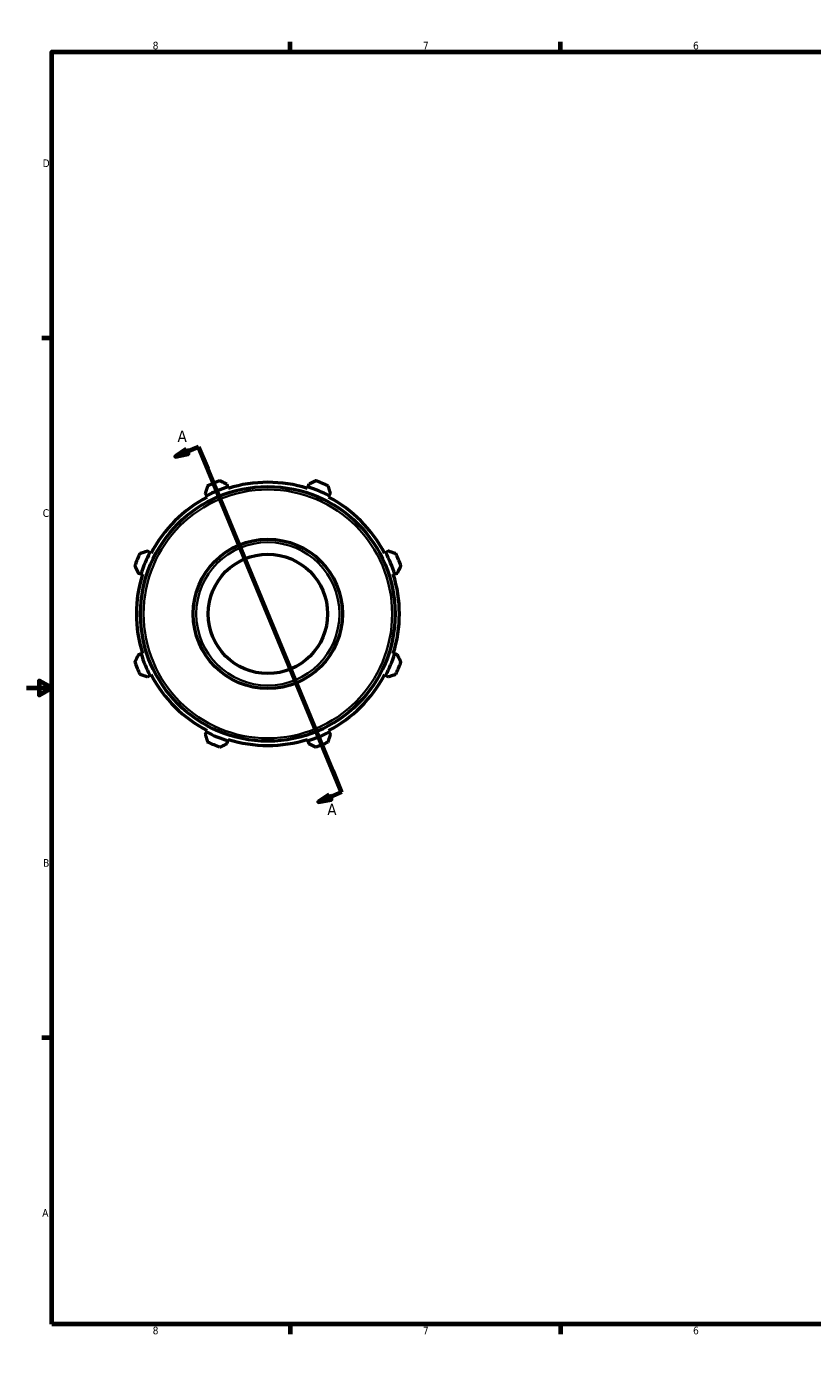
# Model space of a CAD drawing. Header units: inches. Extents: x 0.1 to 33.9, y 0.6 to 29.8.
# Tile 1 of 3: x 0.1 to 12.5, y 0.6 to 21.4. Entities that reach past the tile are written whole.
import ezdxf

# ---------------------------------------------------------------- set-up
doc = ezdxf.new("R2010")
doc.units = ezdxf.units.IN
doc.header["$MEASUREMENT"] = 0
for name, color, linetype, lineweight in [('Border (ANSI)', 7, 'Continuous', 70), ('Section Line (ANSI)', 7, 'Continuous', 70), ('Visible (ANSI)', 7, 'Continuous', 50), ('Visible Narrow (ANSI)', 7, 'Continuous', 35)]:
    doc.layers.add(name, color=color, linetype=linetype, lineweight=lineweight)
doc.styles.add('Label Text (ANSI)', font='tahoma.ttf')
doc.styles.add('Note Text (ANSI)', font='tahoma.ttf')

# ---------------------------------------------------------------- blocks, each defined once
blk = doc.blocks.new('Borders Default Border')
at = {"layer": 'Border (ANSI)'}
for p, q in [((4.25, 21), (4.25, 21.16)), ((8.5, 21), (8.5, 21.16)), ((12.75, 21), (12.75, 21.16)), ((21.25, 21), (21.25, 21.16)), ((25.5, 21), (25.5, 21.16)), ((29.75, 21), (29.75, 21.16)), ((0.5, 16.5), (0.34, 16.5)), ((33.5, 16.5), (33.66, 16.5)), ((0.5, 5.5), (0.34, 5.5)), ((33.5, 5.5), (33.66, 5.5)), ((4.25, 1), (4.25, 0.84)), ((8.5, 1), (8.5, 0.84)), ((12.75, 1), (12.75, 0.84)), ((21.25, 1), (21.25, 0.84)), ((25.5, 1), (25.5, 0.84)), ((29.75, 1), (29.75, 0.84))]:
    blk.add_line(p, q, dxfattribs=at)
at = {"layer": 'Border (ANSI)', "flags": 128}
for points in [[(17, 21.4), (17, 21), (16.885, 21.2), (17.115, 21.2), (17, 21)], [(0.5, 1), (0.5, 21), (33.5, 21), (33.5, 1), (0.5, 1)], [(0.1, 11), (0.5, 11), (0.3, 11.115), (0.3, 10.885), (0.5, 11)], [(33.9, 11), (33.5, 11), (33.7, 11.115), (33.7, 10.885), (33.5, 11)], [(17, 0.6), (17, 1), (16.885, 0.8), (17.115, 0.8), (17, 1)]]:
    blk.add_lwpolyline(points, dxfattribs=at)
at = {"layer": 'Border (ANSI)', "char_height": 0.12, "attachment_point": 7, "style": 'Note Text (ANSI)'}
for s, insert in [('8', (2.086, 21.037)), ('7', (6.338, 21.04)), ('6', (10.587, 21.037)), ('5', (14.84, 21.037)), ('4', (19.083, 21.04)), ('3', (23.338, 21.037)), ('2', (27.589, 21.04)), ('1', (31.848, 21.04)), ('D', (0.356, 19.19)), ('D', (33.556, 19.19)), ('C', (0.356, 13.688)), ('C', (33.556, 13.688)), ('B', (0.363, 8.19)), ('B', (33.563, 8.19)), ('A', (0.349, 2.69)), ('A', (33.549, 2.69)), ('8', (2.086, 0.837)), ('7', (6.338, 0.84)), ('6', (10.587, 0.837)), ('5', (14.84, 0.837)), ('4', (19.083, 0.84)), ('3', (23.338, 0.837)), ('2', (27.589, 0.84)), ('1', (31.848, 0.84))]:
    blk.add_mtext(s, dxfattribs=dict(at, insert=insert))
blk = doc.blocks.new('2dTransSection0')
at = {"layer": 'Section Line (ANSI)', "linetype": 'Continuous'}
for p, q in [((2.809, 14.793), (2.628, 14.718)), ((2.809, 14.793), (5.059, 9.361)), ((2.809, 14.793), (2.951, 14.451)), ((2.613, 14.754), (2.446, 14.642)), ((2.628, 14.718), (2.446, 14.642)), ((2.446, 14.642), (2.643, 14.681)), ((2.643, 14.681), (2.613, 14.754)), ((4.918, 9.703), (5.059, 9.361)), ((5.059, 9.361), (4.878, 9.286)), ((4.863, 9.322), (4.696, 9.21)), ((4.878, 9.286), (4.696, 9.21)), ((4.696, 9.21), (4.893, 9.249)), ((4.893, 9.249), (4.863, 9.322))]:
    blk.add_line(p, q, dxfattribs=at)
at = {"layer": 'Section Line (ANSI)', "linetype": 'Continuous', "flags": 128}
for points in [[(2.613, 14.754), (2.446, 14.642), (2.643, 14.681), (2.613, 14.754)], [(4.863, 9.322), (4.696, 9.21), (4.893, 9.249), (4.863, 9.322)]]:
    blk.add_lwpolyline(points, dxfattribs=at)
at = {"layer": 'Section Line (ANSI)'}
for points in [[(2.613, 14.754), (2.446, 14.642), (2.643, 14.681), (2.613, 14.754)], [(4.863, 9.322), (4.696, 9.21), (4.893, 9.249), (4.863, 9.322)]]:
    blk.add_solid(points, dxfattribs=at)
at = {"layer": 'Section Line (ANSI)', "char_height": 0.18, "attachment_point": 7, "style": 'Label Text (ANSI)'}
for insert in [(2.477, 14.868), (4.833, 9.001)]:
    blk.add_mtext('A', dxfattribs=dict(at, insert=insert))

msp = doc.modelspace()

# ---------------------------------------------------------------- linework, layer by layer
at = {"layer": 'Visible (ANSI)'}
for p, q in [((3.269, 14.159), (3.256, 14.202)), ((3.276, 14.138), (3.269, 14.159)), ((4.527, 14.159), (4.521, 14.138)), ((4.541, 14.202), (4.527, 14.159)), ((2.912, 14.059), (2.933, 14.02)), ((2.933, 14.02), (2.943, 14)), ((4.854, 14), (4.864, 14.02)), ((4.864, 14.02), (4.885, 14.059)), ((2.043, 13.13), (2.004, 13.151)), ((2.063, 13.12), (2.043, 13.13)), ((5.753, 13.13), (5.734, 13.12)), ((5.793, 13.151), (5.753, 13.13)), ((1.861, 12.807), (1.904, 12.793)), ((1.904, 12.793), (1.925, 12.787)), ((5.872, 12.787), (5.893, 12.793)), ((5.893, 12.793), (5.935, 12.807)), ((1.904, 11.536), (1.861, 11.522)), ((1.925, 11.542), (1.904, 11.536)), ((5.893, 11.536), (5.872, 11.542)), ((5.935, 11.522), (5.893, 11.536)), ((2.004, 11.178), (2.043, 11.199)), ((2.043, 11.199), (2.063, 11.209)), ((5.734, 11.209), (5.753, 11.199)), ((5.753, 11.199), (5.793, 11.178)), ((2.933, 10.309), (2.912, 10.27)), ((2.943, 10.329), (2.933, 10.309)), ((4.864, 10.309), (4.854, 10.329)), ((4.885, 10.27), (4.864, 10.309)), ((3.256, 10.127), (3.269, 10.17)), ((3.269, 10.17), (3.276, 10.191)), ((4.521, 10.191), (4.527, 10.17)), ((4.527, 10.17), (4.541, 10.127))]:
    msp.add_line(p, q, dxfattribs=at)
for radius in [2.002, 1.174, 0.939]:
    msp.add_circle((3.898, 12.165), radius, dxfattribs=at)
for radius, start, end in [(2.092, 107.5, 117.5), (2.225, 109.792, 115.208), (2.069, 72.5, 107.5), (2.092, 62.5, 72.5), (2.225, 64.792, 70.208), (2.069, 117.5, 152.5), (2.069, 27.5, 62.5), (2.225, 154.792, 160.208), (2.092, 152.5, 162.5), (2.091, 17.5, 27.5), (2.225, 19.792, 25.208), (2.069, 162.5, 197.5), (2.069, 342.5, 17.5), (2.091, 197.5, 207.5), (2.091, 332.5, 342.5), (2.225, 199.792, 205.208), (2.225, 334.792, 340.208), (2.069, 207.5, 242.5), (2.069, 297.5, 332.5), (2.092, 242.5, 252.5), (2.092, 287.5, 297.5), (2.225, 244.792, 250.208), (2.069, 252.5, 287.5), (2.225, 289.792, 295.208)]:
    msp.add_arc((3.898, 12.165), radius, start, end, dxfattribs=at)
for points, weights in [([(2.951, 14.178), (2.931, 14.117), (2.912, 14.059)], [1.01276905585, 1.00921072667, 1.00484394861]), ([(3.256, 14.202), (3.202, 14.229), (3.145, 14.258)], [1.00484394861, 1.00921072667, 1.01276905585]), ([(4.652, 14.258), (4.595, 14.229), (4.541, 14.202)], [1.01276905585, 1.00921072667, 1.00484394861]), ([(4.885, 14.059), (4.866, 14.117), (4.846, 14.178)], [1.00484394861, 1.00921072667, 1.01276905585]), ([(2.004, 13.151), (1.946, 13.132), (1.885, 13.112)], [1.00484394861, 1.00921072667, 1.01276905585]), ([(5.911, 13.112), (5.851, 13.132), (5.793, 13.151)], [1.01276905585, 1.00921072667, 1.00484394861]), ([(1.805, 12.918), (1.833, 12.861), (1.861, 12.807)], [1.01276905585, 1.00921072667, 1.00484394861]), ([(5.935, 12.807), (5.963, 12.861), (5.992, 12.918)], [1.00484394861, 1.00921072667, 1.01276905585]), ([(1.861, 11.522), (1.833, 11.468), (1.805, 11.411)], [1.00484394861, 1.00921072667, 1.01276905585]), ([(5.992, 11.411), (5.963, 11.468), (5.935, 11.522)], [1.01276905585, 1.00921072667, 1.00484394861]), ([(1.885, 11.217), (1.946, 11.197), (2.004, 11.178)], [1.01276905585, 1.00921072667, 1.00484394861]), ([(5.793, 11.178), (5.851, 11.197), (5.911, 11.217)], [1.00484394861, 1.00921072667, 1.01276905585]), ([(2.912, 10.27), (2.931, 10.212), (2.951, 10.151)], [1.00484394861, 1.00921072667, 1.01276905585]), ([(4.846, 10.151), (4.866, 10.212), (4.885, 10.27)], [1.01276905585, 1.00921072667, 1.00484394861]), ([(3.145, 10.071), (3.202, 10.1), (3.256, 10.127)], [1.01276905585, 1.00921072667, 1.00484394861]), ([(4.541, 10.127), (4.595, 10.1), (4.652, 10.071)], [1.00484394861, 1.00921072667, 1.01276905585])]:
    msp.add_rational_spline(points, weights, degree=2, dxfattribs=at)
at = {"layer": 'Visible Narrow (ANSI)'}
for radius in [1.955, 1.126]:
    msp.add_circle((3.898, 12.165), radius, dxfattribs=at)

# ---------------------------------------------------------------- block references
msp.add_blockref('Borders Default Border', (0, 0))
at = {"layer": 'Section Line (ANSI)'}
msp.add_blockref('2dTransSection0', (0, 0), dxfattribs=at)

doc.saveas('drawing.dxf')
